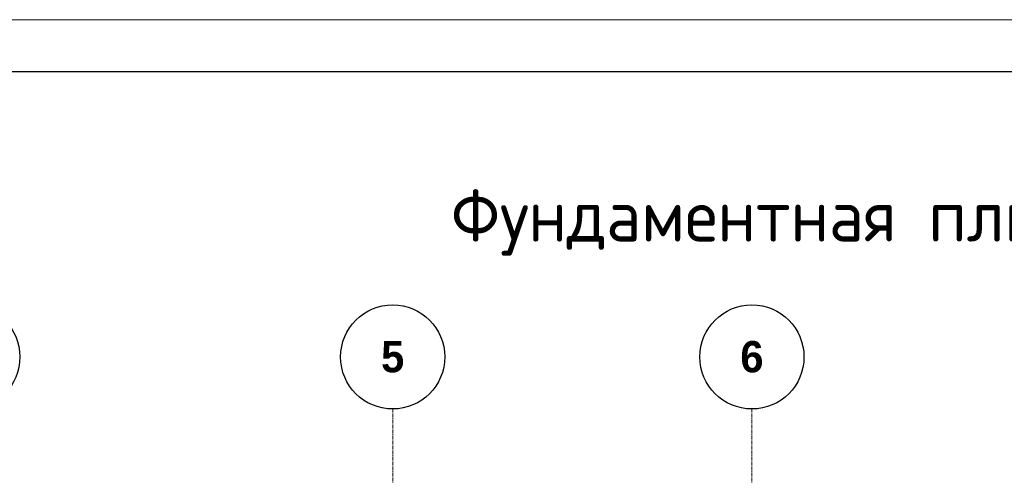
# Model space of a CAD drawing. Header units: millimetres. Extents: x 349531 to 1063351, y -131924 to 96186.
# Tile 201 of 228: x 987777 to 997233, y 55783 to 60157. Entities that reach past the tile are written whole.
import ezdxf

# ---------------------------------------------------------------- set-up
doc = ezdxf.new("R2010")
doc.units = ezdxf.units.MM
doc.linetypes.add('______5', pattern=[1100, 800, -100, 100, -100])
doc.linetypes.add('осевая', pattern=[50.8, 31.75, -6.35, 6.35, -6.35])
for name, color, linetype, lineweight in [('Оси', 40, '______5', 18), ('РАЗМЕРЫ', 1, 'Continuous', 9), ('ТОНКИЕ', 7, 'Continuous', 9), ('Узлы', 7, 'Continuous', 0)]:
    doc.layers.add(name, color=color, linetype=linetype, lineweight=lineweight)
doc.layers.add('ТОЛСТЫЕ_ОСНОВНЫЕ', color=6, linetype='Continuous')
doc.styles.add('Century Gothic', font='GOTHIC.TTF')
doc.styles.add('GOST-2.304_Type-B', font='GOST_Common.ttf')

# ---------------------------------------------------------------- blocks, each defined once
blk = doc.blocks.new('*U1379')
at = {"layer": 'ТОЛСТЫЕ_ОСНОВНЫЕ', "color": 6}
blk.add_lwpolyline([(20, 5), (886, 5), (886, 415), (20, 415)], close=True, dxfattribs=at)
at = {"layer": 'ТОНКИЕ'}
blk.add_lwpolyline([(0, 0), (891, 0), (891, 420), (0, 420)], close=True, dxfattribs=at)
blk = doc.blocks.new('NSY101')
at = {"color": 0, "linetype": 'ByBlock', "lineweight": -2}
blk.add_circle((0, 0), 50, dxfattribs=at)
blk = doc.blocks.new('СЛОЖНЫЙ_ОБЪЕКТ_1')
at = {"layer": 'Оси', "color": 16, "linetype": 'Continuous', "lineweight": 25, "transparency": 33554687, "xscale": 9.999999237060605, "yscale": 9.999999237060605, "zscale": 9.999999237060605}
blk.add_blockref('NSY101', (18063, -989.5), dxfattribs=at)
at = {"layer": 'Оси', "color": 16, "linetype": 'Continuous', "lineweight": 25, "transparency": 33554687, "insert": (18063, -989.5), "char_height": 300, "width": 385, "attachment_point": 5, "style": 'Century Gothic'}
blk.add_mtext('\\A1;{\\fCentury Gothic|i0|b1;\\H300.000000;\\W1.000000;\\C16;5}\\P', dxfattribs=at)
blk = doc.blocks.new('СЛОЖНЫЙ_ОБЪЕКТ_2')
at = {"layer": 'Оси', "color": 16, "linetype": 'Continuous', "lineweight": 25, "transparency": 33554687, "xscale": 9.999999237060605, "yscale": 9.999999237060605, "zscale": 9.999999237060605}
blk.add_blockref('NSY101', (21513, -989.5), dxfattribs=at)
at = {"layer": 'Оси', "color": 16, "linetype": 'Continuous', "lineweight": 25, "transparency": 33554687, "insert": (21513, -989.5), "char_height": 300, "width": 385, "attachment_point": 5, "style": 'Century Gothic'}
blk.add_mtext('\\A1;{\\fCentury Gothic|i0|b1;\\H300.000000;\\W1.000000;\\C16;6}\\P', dxfattribs=at)
blk = doc.blocks.new('СЛОЖНЫЙ_ОБЪЕКТ_45')
at = {"layer": 'Оси', "color": 16, "linetype": 'Continuous', "lineweight": 25, "transparency": 33554687, "xscale": 9.999999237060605, "yscale": 9.999999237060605, "zscale": 9.999999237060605}
blk.add_blockref('NSY101', (13983, -989.5), dxfattribs=at)
at = {"layer": 'Оси', "color": 16, "linetype": 'Continuous', "lineweight": 25, "transparency": 33554687, "insert": (13983, -989.5), "char_height": 300, "width": 385, "attachment_point": 5, "style": 'Century Gothic'}
blk.add_mtext('\\A1;{\\fCentury Gothic|i0|b1;\\H300.000000;\\W1.000000;\\C16;4}\\P', dxfattribs=at)
blk = doc.blocks.new('оси2')
at = {"layer": 'Оси', "color": 16, "linetype": 'осевая', "lineweight": 0, "transparency": 33554687}
for p, q in [((996995.5, 5465.4), (996995.5, -20739.3)), ((1000445.5, 5465.4), (1000445.5, -20739.3))]:
    blk.add_line(p, q, dxfattribs=at)
at = {"layer": 'Оси', "color": 16, "linetype": 'Continuous', "lineweight": 25, "transparency": 33554687}
for name in ['СЛОЖНЫЙ_ОБЪЕКТ_45', 'СЛОЖНЫЙ_ОБЪЕКТ_1', 'СЛОЖНЫЙ_ОБЪЕКТ_2']:
    blk.add_blockref(name, (978932, 6954.9), dxfattribs=at)

msp = doc.modelspace()

# ---------------------------------------------------------------- block references
at = {"xscale": 100, "yscale": 100, "zscale": 100}
msp.add_blockref('*U1379', (968870.1, 18156.9), dxfattribs=at)
at = {"layer": 'РАЗМЕРЫ'}
msp.add_blockref('оси2', (-5636.2, 50954.2, -360), dxfattribs=at)

# ---------------------------------------------------------------- texts
at = {"layer": 'Узлы', "color": 80, "linetype": 'Continuous', "lineweight": 0, "style": 'GOST-2.304_Type-B'}
msp.add_text('Фундаментная плита ФП1 (выпуска)', height=500, dxfattribs=at).set_placement((991918.9, 58027))

doc.saveas('drawing.dxf')
